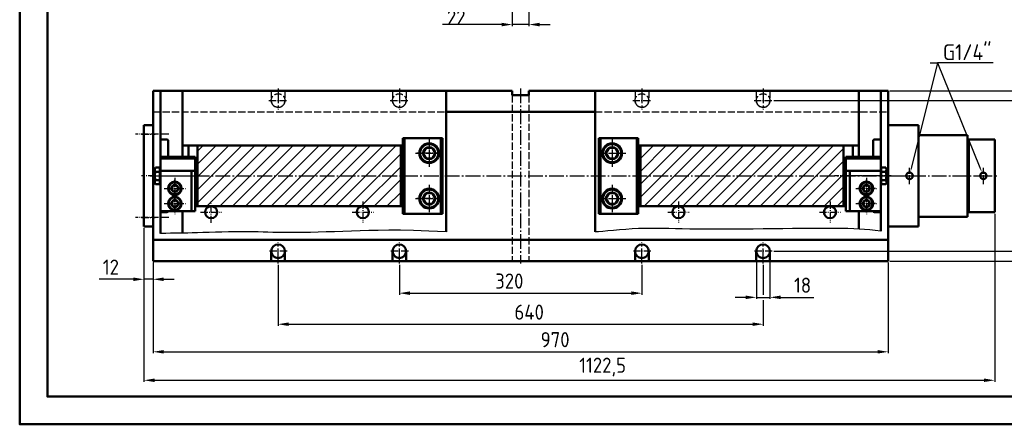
# Model space of a CAD drawing. Header units: millimetres. Extents: x 15241 to 17483, y -10664 to -6874.
# Tile 1 of 3: x 15241 to 16540, y -8459 to -7925. Entities that reach past the tile are written whole.
import ezdxf

# ---------------------------------------------------------------- set-up
doc = ezdxf.new("R2010")
doc.units = ezdxf.units.MM
doc.header["$LTSCALE"] = 2
for name, pattern in [('AM_DIN_F_W050', [6.25, 4.75, -1.5]), ('AM_DIN_G_W050', [13.75, 9.75, -1.5, 1, -1.5]), ('AM_DIN_G_W050x2', [6.875, 4.75, -0.875, 0.375, -0.875])]:
    doc.linetypes.add(name, pattern=pattern)
for name, color, linetype, lineweight in [('AM_0', 7, 'Continuous', 50), ('AM_0N', 7, 'Continuous', 50), ('AM_3', 6, 'AM_DIN_F_W050', 25), ('AM_4', 3, 'Continuous', 25), ('AM_4N', 3, 'Continuous', 25), ('AM_5', 3, 'Continuous', 25), ('AM_7', 4, 'AM_DIN_G_W050', 25), ('AM_7N', 4, 'AM_DIN_G_W050', 25), ('AM_8', 1, 'Continuous', 25)]:
    doc.layers.add(name, color=color, linetype=linetype, lineweight=lineweight)
doc.styles.add('ACDINTS', font='isocp.shx', dxfattribs={"height": 1})
doc.styles.get("Standard").update_dxf_attribs({"font": 'ISOCP.SHX'})
doc.dimstyles.new('AM_DIN$0', dxfattribs={"dimtxt": 3.5, "dimasz": 2.5, "dimexe": 1, "dimexo": 1, "dimgap": 1.5, "dimtad": 1, "dimtxsty": 'STANDARD', "dimcen": 0, "dimclrd": 256, "dimclre": 256, "dimclrt": 2, "dimadec": 0, "dimazin": 2, "dimtp": 0.1, "dimtm": 0.1, "dimtfac": 0.71, "dimtdec": 3, "dimtmove": 0, "dimatfit": 3, "dimfxl": 1, "dimlwd": -1, "dimlwe": -1, "dimarcsym": 0})
pattern_1 = [(45, (-897.277, 2494.559), (-8.4852814, 8.4852814), [])]

# ---------------------------------------------------------------- blocks, each defined once
blk = doc.blocks.new('*U155')
at = {"layer": 'AM_0N'}
for p, q in [((16018.7, -8094.1), (16014.6, -8101.1)), ((16014.6, -8101.1), (16018.7, -8108.1)), ((16026.7, -8094.1), (16018.7, -8094.1)), ((16030.8, -8101.1), (16026.7, -8094.1)), ((16026.7, -8108.1), (16030.8, -8101.1)), ((16018.7, -8108.1), (16026.7, -8108.1))]:
    blk.add_line(p, q, dxfattribs=at)
for radius in [12, 8.08]:
    blk.add_circle((16022.7, -8101.1), radius, dxfattribs=at)
at = {"layer": 'AM_7N', "linetype": 'AM_DIN_G_W050x2'}
for p, q in [((16022.7, -8083.1), (16022.7, -8119.1)), ((16004.7, -8101.1), (16040.7, -8101.1))]:
    blk.add_line(p, q, dxfattribs=at)
blk = doc.blocks.new('*U156')
at = {"layer": 'AM_0N'}
for p, q in [((16018.7, -8154.1), (16014.6, -8161.1)), ((16026.7, -8154.1), (16018.7, -8154.1)), ((16030.8, -8161.1), (16026.7, -8154.1)), ((16014.6, -8161.1), (16018.7, -8168.1)), ((16018.7, -8168.1), (16026.7, -8168.1)), ((16026.7, -8168.1), (16030.8, -8161.1))]:
    blk.add_line(p, q, dxfattribs=at)
for radius in [12, 8.08]:
    blk.add_circle((16022.7, -8161.1), radius, dxfattribs=at)
at = {"layer": 'AM_7N', "linetype": 'AM_DIN_G_W050x2'}
for p, q in [((16022.7, -8143.1), (16022.7, -8179.1)), ((16004.7, -8161.1), (16040.7, -8161.1))]:
    blk.add_line(p, q, dxfattribs=at)
blk = doc.blocks.new('*U157')
at = {"layer": 'AM_0N'}
for p, q in [((15777.2, -8154.1), (15773.2, -8161.1)), ((15785.3, -8154.1), (15777.2, -8154.1)), ((15789.4, -8161.1), (15785.3, -8154.1)), ((15773.2, -8161.1), (15777.2, -8168.1)), ((15777.2, -8168.1), (15785.3, -8168.1)), ((15785.3, -8168.1), (15789.4, -8161.1))]:
    blk.add_line(p, q, dxfattribs=at)
for radius in [12, 8.08]:
    blk.add_circle((15781.3, -8161.1), radius, dxfattribs=at)
at = {"layer": 'AM_7N', "linetype": 'AM_DIN_G_W050x2'}
for p, q in [((15781.3, -8143.1), (15781.3, -8179.1)), ((15763.3, -8161.1), (15799.3, -8161.1))]:
    blk.add_line(p, q, dxfattribs=at)
blk = doc.blocks.new('*U158')
at = {"layer": 'AM_0N'}
for p, q in [((15777.2, -8094.1), (15773.2, -8101.1)), ((15773.2, -8101.1), (15777.2, -8108.1)), ((15785.3, -8094.1), (15777.2, -8094.1)), ((15789.4, -8101.1), (15785.3, -8094.1)), ((15785.3, -8108.1), (15789.4, -8101.1)), ((15777.2, -8108.1), (15785.3, -8108.1))]:
    blk.add_line(p, q, dxfattribs=at)
for radius in [12, 8.08]:
    blk.add_circle((15781.3, -8101.1), radius, dxfattribs=at)
at = {"layer": 'AM_7N', "linetype": 'AM_DIN_G_W050x2'}
for p, q in [((15781.3, -8083.1), (15781.3, -8119.1)), ((15763.3, -8101.1), (15799.3, -8101.1))]:
    blk.add_line(p, q, dxfattribs=at)
blk = doc.blocks.new('*U159')
at = {"layer": 'AM_0N'}
for p, q in [((16355.9, -8143.6), (16353.6, -8147.6)), ((16360.5, -8143.6), (16355.9, -8143.6)), ((16362.8, -8147.6), (16360.5, -8143.6)), ((16353.6, -8147.6), (16355.9, -8151.6)), ((16355.9, -8151.6), (16360.5, -8151.6)), ((16360.5, -8151.6), (16362.8, -8147.6))]:
    blk.add_line(p, q, dxfattribs=at)
for radius in [8, 4.62]:
    blk.add_circle((16358.2, -8147.6), radius, dxfattribs=at)
at = {"layer": 'AM_7N', "linetype": 'AM_DIN_G_W050x2'}
for p, q in [((16358.2, -8133.6), (16358.2, -8161.6)), ((16344.2, -8147.6), (16372.2, -8147.6))]:
    blk.add_line(p, q, dxfattribs=at)
blk = doc.blocks.new('*U160')
at = {"layer": 'AM_0N'}
for p, q in [((16355.9, -8163.6), (16353.6, -8167.6)), ((16353.6, -8167.6), (16355.9, -8171.6)), ((16360.5, -8163.6), (16355.9, -8163.6)), ((16362.8, -8167.6), (16360.5, -8163.6)), ((16360.5, -8171.6), (16362.8, -8167.6)), ((16355.9, -8171.6), (16360.5, -8171.6))]:
    blk.add_line(p, q, dxfattribs=at)
for radius in [8, 4.62]:
    blk.add_circle((16358.2, -8167.6), radius, dxfattribs=at)
at = {"layer": 'AM_7N', "linetype": 'AM_DIN_G_W050x2'}
for p, q in [((16358.2, -8153.6), (16358.2, -8181.6)), ((16344.2, -8167.6), (16372.2, -8167.6))]:
    blk.add_line(p, q, dxfattribs=at)
blk = doc.blocks.new('*U161')
at = {"layer": 'AM_0N'}
for p, q in [((15443.5, -8163.6), (15441.2, -8167.6)), ((15441.2, -8167.6), (15443.5, -8171.6)), ((15448.1, -8163.6), (15443.5, -8163.6)), ((15450.4, -8167.6), (15448.1, -8163.6)), ((15448.1, -8171.6), (15450.4, -8167.6)), ((15443.5, -8171.6), (15448.1, -8171.6))]:
    blk.add_line(p, q, dxfattribs=at)
for radius in [8, 4.62]:
    blk.add_circle((15445.8, -8167.6), radius, dxfattribs=at)
at = {"layer": 'AM_7N', "linetype": 'AM_DIN_G_W050x2'}
for p, q in [((15445.8, -8153.6), (15445.8, -8181.6)), ((15431.8, -8167.6), (15459.8, -8167.6))]:
    blk.add_line(p, q, dxfattribs=at)
blk = doc.blocks.new('*U162')
at = {"layer": 'AM_0N'}
for p, q in [((15443.5, -8143.6), (15441.2, -8147.6)), ((15448.1, -8143.6), (15443.5, -8143.6)), ((15450.4, -8147.6), (15448.1, -8143.6)), ((15441.2, -8147.6), (15443.5, -8151.6)), ((15443.5, -8151.6), (15448.1, -8151.6)), ((15448.1, -8151.6), (15450.4, -8147.6))]:
    blk.add_line(p, q, dxfattribs=at)
for radius in [8, 4.62]:
    blk.add_circle((15445.8, -8147.6), radius, dxfattribs=at)
at = {"layer": 'AM_7N', "linetype": 'AM_DIN_G_W050x2'}
for p, q in [((15445.8, -8133.6), (15445.8, -8161.6)), ((15431.8, -8147.6), (15459.8, -8147.6))]:
    blk.add_line(p, q, dxfattribs=at)
blk = doc.blocks.new('*U163')
at = {"layer": 'AM_0N'}
for p, q in [((15420.1, -8120.2), (15419.3, -8121.6)), ((15419.3, -8140.6), (15419.3, -8121.6)), ((15420.1, -8120.2), (15426.2, -8120.2)), ((15420.1, -8125.6), (15426.2, -8125.6)), ((15426.2, -8120.2), (15426.2, -8122.5)), ((15426.2, -8122.5), (15426.2, -8139.7)), ((15426.2, -8122.5), (15426.8, -8122.5)), ((15472.8, -8125.1), (15475.8, -8125.1)), ((15420.1, -8142.1), (15419.3, -8140.6)), ((15420.1, -8136.6), (15426.2, -8136.6)), ((15420.1, -8142.1), (15426.2, -8142.1)), ((15426.2, -8139.7), (15426.2, -8142.1)), ((15426.2, -8139.7), (15426.8, -8139.7)), ((15472.8, -8137.1), (15475.8, -8137.1))]:
    blk.add_line(p, q, dxfattribs=at)
for centre, radius, start, end in [((15424.1, -8122.9), 4.85, 154.4469, 214.4469), ((15437.4, -8131.1), 18.1, 162.3875, 197.6125), ((15424.1, -8139.4), 4.85, 145.5531, 205.5531)]:
    blk.add_arc(centre, radius, start, end, dxfattribs=at)
at = {"layer": 'AM_4N'}
for p, q in [((15472.8, -8126.2), (15475.8, -8126.2)), ((15472.8, -8136.1), (15475.8, -8136.1))]:
    blk.add_line(p, q, dxfattribs=at)
at = {"layer": 'AM_7N', "linetype": 'AM_DIN_G_W050x2'}
blk.add_line((15413.3, -8131.1), (15487.8, -8131.1), dxfattribs=at)
blk = doc.blocks.new('*U164')
at = {"layer": 'AM_0N'}
for p, q in [((16331.2, -8125.1), (16328.2, -8125.1)), ((16377.8, -8122.5), (16377.2, -8122.5)), ((16383.8, -8120.2), (16377.8, -8120.2)), ((16377.8, -8120.2), (16377.8, -8122.5)), ((16377.8, -8122.5), (16377.8, -8139.7)), ((16383.8, -8125.6), (16377.8, -8125.6)), ((16383.8, -8120.2), (16384.7, -8121.6)), ((16384.7, -8140.6), (16384.7, -8121.6)), ((16331.2, -8137.1), (16328.2, -8137.1)), ((16377.8, -8139.7), (16377.2, -8139.7)), ((16383.8, -8136.6), (16377.8, -8136.6)), ((16377.8, -8139.7), (16377.8, -8142.1)), ((16383.8, -8142.1), (16377.8, -8142.1)), ((16383.8, -8142.1), (16384.7, -8140.6))]:
    blk.add_line(p, q, dxfattribs=at)
at = {"layer": 'AM_0N', "extrusion": (0, 0, -1)}
for centre, radius, start, end in [((-16379.9, -8122.9), 4.85, 154.4469, 214.4469), ((-16366.6, -8131.1), 18.1, 162.3875, 197.6125), ((-16379.9, -8139.4), 4.85, 145.5531, 205.5531)]:
    blk.add_arc(centre, radius, start, end, dxfattribs=at)
at = {"layer": 'AM_4N'}
for p, q in [((16331.2, -8126.2), (16328.2, -8126.2)), ((16331.2, -8136.1), (16328.2, -8136.1))]:
    blk.add_line(p, q, dxfattribs=at)
at = {"layer": 'AM_7N', "linetype": 'AM_DIN_G_W050x2'}
blk.add_line((16390.7, -8131.1), (16316.2, -8131.1), dxfattribs=at)
blk = doc.blocks.new('*U165')
at = {"layer": 'AM_0'}
blk.add_circle((16415, -8131.1), 4.28, dxfattribs=at)
at = {"layer": 'AM_4'}
blk.add_arc((16415, -8131.1), 4.86, 260, 170, dxfattribs=at)
at = {"layer": 'AM_7', "linetype": 'AM_DIN_G_W050x2'}
for p, q in [((16404.1, -8131.1), (16425.9, -8131.1)), ((16415, -8142), (16415, -8120.3))]:
    blk.add_line(p, q, dxfattribs=at)
blk = doc.blocks.new('*U166')
at = {"layer": 'AM_0'}
blk.add_circle((16512.5, -8131.1), 4.28, dxfattribs=at)
at = {"layer": 'AM_4'}
blk.add_arc((16512.5, -8131.1), 4.86, 260, 170, dxfattribs=at)
at = {"layer": 'AM_7', "linetype": 'AM_DIN_G_W050x2'}
for p, q in [((16501.6, -8131.1), (16523.4, -8131.1)), ((16512.5, -8142), (16512.5, -8120.3))]:
    blk.add_line(p, q, dxfattribs=at)
blk = doc.blocks.new('*D132')
at = {"layer": 'AM_5'}
for p, q in [((15891, -7870.5), (15891, -7933.2)), ((15913, -7870.5), (15913, -7933.2)), ((15877, -7931.2), (15798.9, -7931.2)), ((15913, -7931.2), (15891, -7931.2)), ((15927, -7931.2), (15941, -7931.2))]:
    blk.add_line(p, q, dxfattribs=at)
for points in [[(15877, -7928.9), (15877, -7933.6), (15891, -7931.2)], [(15927, -7928.9), (15927, -7933.6), (15913, -7931.2)]]:
    blk.add_solid(points, dxfattribs=at)
at = {"layer": 'Defpoints', "color": 0}
for p in [(15891, -7868.5), (15913, -7868.5), (15913, -7931.2)]:
    blk.add_point(p, dxfattribs=at)
at = {"layer": 'AM_5', "color": 2, "insert": (15830.9, -7915.2), "char_height": 20, "attachment_point": 5}
blk.add_mtext('22{}{\\H0.7x;\\C3;\\S H7^  ;} ', dxfattribs=at)
blk = doc.blocks.new('*D136')
at = {"layer": 'AM_5'}
for p, q in [((15742, -8248.6), (15742, -8288)), ((16062, -8248.6), (16062, -8288)), ((15756, -8286), (16048, -8286))]:
    blk.add_line(p, q, dxfattribs=at)
for points in [[(15756, -8283.6), (15756, -8288.3), (15742, -8286)], [(16048, -8283.6), (16048, -8288.3), (16062, -8286)]]:
    blk.add_solid(points, dxfattribs=at)
at = {"layer": 'Defpoints', "color": 0}
for p in [(15742, -8246.6), (16062, -8246.6), (16062, -8286)]:
    blk.add_point(p, dxfattribs=at)
at = {"layer": 'AM_5', "color": 2, "insert": (15887.1, -8270), "char_height": 20, "attachment_point": 5}
blk.add_mtext('320', dxfattribs=at)
blk = doc.blocks.new('*D137')
at = {"layer": 'AM_5'}
for p, q in [((15582, -8248.6), (15582, -8329)), ((16222, -8248.6), (16222, -8288)), ((16222, -8295), (16222, -8329)), ((15596, -8327), (16208, -8327))]:
    blk.add_line(p, q, dxfattribs=at)
for points in [[(15596, -8324.6), (15596, -8329.3), (15582, -8327)], [(16208, -8324.6), (16208, -8329.3), (16222, -8327)]]:
    blk.add_solid(points, dxfattribs=at)
at = {"layer": 'Defpoints', "color": 0}
for p in [(15582, -8246.6), (16222, -8246.6), (16222, -8327)]:
    blk.add_point(p, dxfattribs=at)
at = {"layer": 'AM_5', "color": 2, "insert": (15913.3, -8311), "char_height": 20, "attachment_point": 5}
blk.add_mtext('640', dxfattribs=at)
blk = doc.blocks.new('*D138')
at = {"layer": 'AM_5'}
for p, q in [((15417, -8245.6), (15417, -8365.4)), ((16387, -8245.6), (16387, -8365.4)), ((15431, -8363.4), (16373, -8363.4))]:
    blk.add_line(p, q, dxfattribs=at)
for points in [[(15431, -8361.1), (15431, -8365.7), (15417, -8363.4)], [(16373, -8361.1), (16373, -8365.7), (16387, -8363.4)]]:
    blk.add_solid(points, dxfattribs=at)
at = {"layer": 'Defpoints', "color": 0}
for p in [(15417, -8243.6), (16387, -8243.6), (16387, -8363.4)]:
    blk.add_point(p, dxfattribs=at)
at = {"layer": 'AM_5', "color": 2, "insert": (15947.5, -8347.4), "char_height": 20, "attachment_point": 5}
blk.add_mtext('970', dxfattribs=at)
blk = doc.blocks.new('*D139')
at = {"layer": 'AM_5'}
for p, q in [((16527.5, -8181.1), (16527.5, -8403)), ((15405, -8200.1), (15405, -8403)), ((15419, -8401), (16513.5, -8401))]:
    blk.add_line(p, q, dxfattribs=at)
for points in [[(15419, -8398.7), (15419, -8403.3), (15405, -8401)], [(16513.5, -8398.7), (16513.5, -8403.3), (16527.5, -8401)]]:
    blk.add_solid(points, dxfattribs=at)
at = {"layer": 'Defpoints', "color": 0}
for p in [(16527.5, -8179.1), (15405, -8198.1), (16527.5, -8401)]:
    blk.add_point(p, dxfattribs=at)
at = {"layer": 'AM_5', "color": 2, "insert": (16010.2, -8383.5), "char_height": 20, "attachment_point": 5}
blk.add_mtext('1122,5', dxfattribs=at)
blk = doc.blocks.new('*D140')
at = {"layer": 'AM_5'}
for p, q in [((16236, -8031.6), (16584.9, -8031.6)), ((16582.9, -8216.6), (16582.9, -8045.6)), ((16236, -8230.6), (16584.9, -8230.6))]:
    blk.add_line(p, q, dxfattribs=at)
for points in [[(16580.6, -8045.6), (16585.3, -8045.6), (16582.9, -8031.6)], [(16580.6, -8216.6), (16585.3, -8216.6), (16582.9, -8230.6)]]:
    blk.add_solid(points, dxfattribs=at)
at = {"layer": 'Defpoints', "color": 0}
for p in [(16234, -8031.6), (16582.9, -8031.6), (16234, -8230.6)]:
    blk.add_point(p, dxfattribs=at)
at = {"layer": 'AM_5', "color": 2, "insert": (16566.9, -8144.9), "char_height": 20, "attachment_point": 5, "rotation": 90}
blk.add_mtext('199', dxfattribs=at)
blk = doc.blocks.new('*D141')
at = {"layer": 'AM_5'}
for p, q in [((16389, -8018.6), (16634.7, -8018.6)), ((16632.7, -8229.6), (16632.7, -8032.6)), ((16389, -8243.6), (16634.7, -8243.6))]:
    blk.add_line(p, q, dxfattribs=at)
for points in [[(16630.4, -8032.6), (16635, -8032.6), (16632.7, -8018.6)], [(16630.4, -8229.6), (16635, -8229.6), (16632.7, -8243.6)]]:
    blk.add_solid(points, dxfattribs=at)
at = {"layer": 'Defpoints', "color": 0}
for p in [(16387, -8018.6), (16632.7, -8018.6), (16387, -8243.6)]:
    blk.add_point(p, dxfattribs=at)
at = {"layer": 'AM_5', "color": 2, "insert": (16616.7, -8148.1), "char_height": 20, "attachment_point": 5, "rotation": 90}
blk.add_mtext('225', dxfattribs=at)
blk = doc.blocks.new('*D142')
at = {"layer": 'AM_5'}
for p, q in [((16213, -8245.6), (16213, -8293.5)), ((16231, -8245.6), (16231, -8293.5)), ((16199, -8291.5), (16185, -8291.5)), ((16213, -8291.5), (16231, -8291.5)), ((16245, -8291.5), (16289, -8291.5))]:
    blk.add_line(p, q, dxfattribs=at)
for points in [[(16199, -8289.1), (16199, -8293.8), (16213, -8291.5)], [(16245, -8289.1), (16245, -8293.8), (16231, -8291.5)]]:
    blk.add_solid(points, dxfattribs=at)
at = {"layer": 'Defpoints', "color": 0}
for p in [(16213, -8243.6), (16231, -8243.6), (16231, -8291.5)]:
    blk.add_point(p, dxfattribs=at)
at = {"layer": 'AM_5', "color": 2, "insert": (16274, -8275.5), "char_height": 20, "attachment_point": 5}
blk.add_mtext('18', dxfattribs=at)
blk = doc.blocks.new('*D148')
at = {"layer": 'AM_5'}
for p, q in [((15405, -8200.1), (15405, -8269.6)), ((15417, -8245.6), (15417, -8269.6)), ((15391, -8267.6), (15345.8, -8267.6)), ((15417, -8267.6), (15405, -8267.6)), ((15431, -8267.6), (15445, -8267.6))]:
    blk.add_line(p, q, dxfattribs=at)
for points in [[(15391, -8265.3), (15391, -8270), (15405, -8267.6)], [(15431, -8265.3), (15431, -8270), (15417, -8267.6)]]:
    blk.add_solid(points, dxfattribs=at)
at = {"layer": 'Defpoints', "color": 0}
for p in [(15405, -8198.1), (15417, -8243.6), (15405, -8267.6)]:
    blk.add_point(p, dxfattribs=at)
at = {"layer": 'AM_5', "color": 2, "insert": (15361.4, -8251.6), "char_height": 20, "attachment_point": 5}
blk.add_mtext('12', dxfattribs=at)
blk = doc.blocks.new('*S181')
at = {"layer": 'AM_5'}
for p, q in [((16452.2, -7981.7), (16417.9, -8119.6)), ((16525.4, -7981.7), (16452.2, -7981.7))]:
    blk.add_line(p, q, dxfattribs=at)
at = {"layer": 'AM_5', "linetype": 'Continuous'}
blk.add_trace([(16417, -8119.4), (16418.8, -8119.8), (16416.2, -8126.4)], dxfattribs=at)
at = {"layer": 'AM_5', "color": 2, "insert": (16459.2, -7978.2), "char_height": 7, "attachment_point": 7, "style": 'ACDINTS'}
blk.add_mtext('\\H3x;G1/4"', dxfattribs=at)
blk = doc.blocks.new('*S182')
at = {"layer": 'AM_5'}
for p, q in [((16442.4, -7981.7), (16452.2, -7981.7)), ((16452.2, -7981.7), (16508.1, -8120.1))]:
    blk.add_line(p, q, dxfattribs=at)
at = {"layer": 'AM_5', "linetype": 'Continuous'}
blk.add_trace([(16507.2, -8120.5), (16508.9, -8119.8), (16510.7, -8126.6)], dxfattribs=at)

msp = doc.modelspace()

# ---------------------------------------------------------------- hatches: boundary and pattern name
at = {"layer": 'AM_8'}
h = msp.add_hatch(dxfattribs=at)
h.set_pattern_fill('_USER', color=256, scale=12, angle=45, style=0, pattern_type=0)
h.set_pattern_definition(pattern_1)
h.paths.add_polyline_path([(15743.787, -8091.129), (15475.787, -8091.129), (15475.787, -8125.129), (15480.714, -8125.129), (15481.787, -8126.203), (15481.787, -8131.129), (15743.787, -8131.129)])
h.paths.add_polyline_path([(15743.787, -8131.129), (15481.787, -8131.129), (15481.787, -8136.056), (15480.714, -8137.129), (15475.787, -8137.129), (15475.787, -8171.129), (15743.787, -8171.129)])
h.paths.add_polyline_path([(15480.714, -8131.129), (15475.787, -8131.129), (15475.787, -8137.129), (15480.714, -8137.129)], flags=17)
h.paths.add_polyline_path([(15481.787, -8131.129), (15480.714, -8131.129), (15480.714, -8137.129), (15481.787, -8136.056)], flags=17)
h.paths.add_polyline_path([(15481.787, -8126.203), (15480.714, -8125.129), (15480.714, -8131.129), (15481.787, -8131.129)], flags=17)
h.paths.add_polyline_path([(15480.714, -8125.129), (15475.787, -8125.129), (15475.787, -8131.129), (15480.714, -8131.129)])
h = msp.add_hatch(dxfattribs=at)
h.set_pattern_fill('_USER', color=256, scale=12, angle=45, style=0, pattern_type=0)
h.set_pattern_definition(pattern_1)
h.paths.add_polyline_path([(16328.2, -8091.129), (16060.2, -8091.129), (16060.2, -8131.129), (16322.2, -8131.129), (16322.2, -8126.203), (16323.273, -8125.129), (16328.2, -8125.129)])
h.paths.add_polyline_path([(16328.2, -8137.129), (16323.273, -8137.129), (16322.2, -8136.056), (16322.2, -8131.129), (16060.2, -8131.129), (16060.2, -8171.129), (16328.2, -8171.129)])
h.paths.add_polyline_path([(16323.273, -8131.129), (16322.2, -8131.129), (16322.2, -8136.056), (16323.273, -8137.129)], flags=17)
h.paths.add_polyline_path([(16328.2, -8131.129), (16323.273, -8131.129), (16323.273, -8137.129), (16328.2, -8137.129)], flags=17)
h.paths.add_polyline_path([(16328.2, -8125.129), (16323.273, -8125.129), (16323.273, -8131.129), (16328.2, -8131.129)], flags=17)
h.paths.add_polyline_path([(16323.273, -8125.129), (16322.2, -8126.203), (16322.2, -8131.129), (16323.273, -8131.129)], flags=17)

# ---------------------------------------------------------------- linework, layer by layer
at = {"layer": 'AM_0'}
for p, q in [((15416.993, -8018.629), (15489.959, -8018.629)), ((15416.993, -8064.129), (15416.993, -8018.629)), ((15426.787, -8018.629), (15426.787, -8106.129)), ((15455.787, -8018.629), (15455.787, -8106.129)), ((15890.993, -8018.629), (15489.959, -8018.629)), ((15572.993, -8018.629), (15590.993, -8018.629)), ((15732.993, -8018.629), (15750.993, -8018.629)), ((15803.787, -8204.934), (15803.787, -8018.629)), ((15890.993, -8024.629), (15890.993, -8018.629)), ((15890.993, -8024.629), (15912.993, -8024.629)), ((15912.993, -8018.629), (16386.993, -8018.629)), ((15912.993, -8024.629), (15912.993, -8018.629)), ((16000.2, -8204.934), (16000.2, -8018.629)), ((16052.993, -8018.629), (16070.993, -8018.629)), ((16212.993, -8018.629), (16230.993, -8018.629)), ((16348.2, -8018.629), (16348.2, -8106.129)), ((16377.2, -8018.629), (16377.2, -8204.019)), ((16386.993, -8018.629), (16386.993, -8243.629)), ((15416.993, -8046.629), (15416.998, -8046.629)), ((15803.787, -8046.629), (16000.2, -8046.629)), ((15404.993, -8064.129), (15404.993, -8198.129)), ((15404.993, -8064.129), (15416.993, -8064.129)), ((15416.993, -8198.129), (15416.993, -8064.129)), ((16386.993, -8064.129), (16386.993, -8198.129)), ((16426.993, -8064.129), (16386.993, -8064.129)), ((16426.993, -8198.129), (16426.993, -8064.129)), ((16426.993, -8077.129), (16491.493, -8077.129)), ((16491.493, -8077.129), (16491.493, -8185.129)), ((15426.787, -8083.129), (15435.287, -8083.129)), ((15436.787, -8084.629), (15436.787, -8106.129)), ((15746.787, -8091.129), (15455.787, -8091.129)), ((15463.787, -8091.129), (15463.787, -8106.129)), ((15475.787, -8091.129), (15475.787, -8171.129)), ((15743.787, -8171.129), (15743.787, -8091.129)), ((15746.787, -8181.129), (15746.787, -8081.129)), ((15746.787, -8081.129), (15798.787, -8081.129)), ((15748.787, -8081.129), (15748.787, -8181.129)), ((15796.787, -8081.129), (15796.787, -8181.129)), ((15798.787, -8081.129), (15798.787, -8181.129)), ((16005.2, -8081.129), (16005.2, -8181.129)), ((16057.2, -8081.129), (16005.2, -8081.129)), ((16007.2, -8081.129), (16007.2, -8181.129)), ((16055.2, -8081.129), (16055.2, -8181.129)), ((16057.2, -8181.129), (16057.2, -8081.129)), ((16057.2, -8091.129), (16348.2, -8091.129)), ((16060.2, -8171.129), (16060.2, -8091.129)), ((16328.2, -8091.129), (16328.2, -8171.129)), ((16340.2, -8091.129), (16340.2, -8106.129)), ((16367.2, -8084.629), (16367.2, -8106.129)), ((16377.2, -8083.129), (16368.7, -8083.129)), ((16491.493, -8086.129), (16493.493, -8086.129)), ((16493.493, -8086.129), (16493.493, -8083.129)), ((16527.493, -8179.129), (16527.493, -8083.129)), ((15472.787, -8106.129), (15426.787, -8106.129)), ((15426.787, -8106.129), (15426.787, -8177.629)), ((15472.787, -8177.629), (15472.787, -8106.129)), ((16331.2, -8177.629), (16331.2, -8106.129)), ((16331.2, -8106.129), (16377.2, -8106.129)), ((16377.2, -8106.129), (16377.2, -8177.629)), ((15426.787, -8108.129), (15472.787, -8108.129)), ((16377.2, -8108.129), (16331.2, -8108.129)), ((15426.787, -8124.629), (15472.787, -8124.629)), ((15467.787, -8124.629), (15467.787, -8177.629)), ((16377.2, -8124.629), (16331.2, -8124.629)), ((16336.2, -8124.629), (16336.2, -8177.629)), ((15472.787, -8171.129), (15746.787, -8171.129)), ((16331.2, -8171.129), (16057.2, -8171.129)), ((15426.787, -8177.629), (15472.787, -8177.629)), ((15426.787, -8177.629), (15426.787, -8206.986)), ((15426.787, -8179.129), (15435.287, -8179.129)), ((15455.787, -8177.629), (15455.787, -8206.687)), ((15798.787, -8181.129), (15746.787, -8181.129)), ((16005.2, -8181.129), (16057.2, -8181.129)), ((16377.2, -8177.629), (16331.2, -8177.629)), ((16348.2, -8177.629), (16348.2, -8201.227)), ((16377.2, -8179.129), (16368.7, -8179.129)), ((16491.493, -8176.129), (16493.493, -8176.129)), ((16493.493, -8176.129), (16493.493, -8179.129)), ((16491.493, -8185.129), (16426.993, -8185.129)), ((15404.993, -8198.129), (15416.993, -8198.129)), ((15416.993, -8243.629), (15416.993, -8198.129)), ((16426.993, -8198.129), (16386.993, -8198.129)), ((15416.993, -8215.629), (16386.993, -8215.629)), ((15572.993, -8243.629), (15572.993, -8230.629)), ((15590.993, -8243.629), (15590.993, -8230.629)), ((15732.993, -8243.629), (15732.993, -8230.629)), ((15750.993, -8243.629), (15750.993, -8230.629)), ((16052.993, -8243.629), (16052.993, -8230.629)), ((16070.993, -8243.629), (16070.993, -8230.629)), ((16212.993, -8243.629), (16212.993, -8230.629)), ((16230.993, -8243.629), (16230.993, -8230.629)), ((16386.993, -8243.629), (15416.993, -8243.629))]:
    msp.add_line(p, q, dxfattribs=at)
for points in [[(17482.534, -6874.332), (17482.534, -8459.193), (15241.087, -8459.193), (15241.087, -6874.332)], [(15277.735, -6910.98), (17445.887, -6910.98), (17445.887, -8422.546), (15277.735, -8422.546)]]:
    msp.add_lwpolyline(points, close=True, dxfattribs=at)
for centre, radius in [((15781.287, -8101.129), 13), ((16022.7, -8101.129), 13), ((15445.787, -8147.629), 9), ((16358.2, -8147.629), 9), ((15781.287, -8161.129), 13), ((16022.7, -8161.129), 13), ((15445.787, -8167.629), 9), ((15493.787, -8179.129), 8), ((15693.787, -8179.129), 8), ((16110.2, -8179.129), 8), ((16310.2, -8179.129), 8), ((16358.2, -8167.629), 9), ((15581.993, -8230.629), 9), ((15741.993, -8230.629), 9), ((16061.993, -8230.629), 9), ((16221.993, -8230.629), 9)]:
    msp.add_circle(centre, radius, dxfattribs=at)
for centre, radius, start, end in [((15435.287, -8084.629), 1.5, 0, 90), ((16368.7, -8084.629), 1.5, 90, 180), ((15435.287, -8177.629), 1.5, 270, 0), ((16368.7, -8177.629), 1.5, 180, 270), ((15581.993, -8230.629), 9, 0, 180), ((15741.993, -8230.629), 9, 0, 180), ((16061.993, -8230.629), 9, 0, 180), ((16221.993, -8230.629), 9, 0, 180)]:
    msp.add_arc(centre, radius, start, end, dxfattribs=at)
at = {"layer": 'AM_0N'}
for p, q in [((16493.493, -8083.129), (16527.493, -8083.129)), ((16493.493, -8086.129), (16493.493, -8176.129)), ((16493.493, -8179.129), (16527.493, -8179.129))]:
    msp.add_line(p, q, dxfattribs=at)
at = {"layer": 'AM_3'}
for p, q in [((15572.993, -8018.629), (15572.993, -8031.629)), ((15590.993, -8018.629), (15590.993, -8031.629)), ((15732.993, -8018.629), (15732.993, -8031.629)), ((15750.993, -8018.629), (15750.993, -8031.629)), ((15890.993, -8024.629), (15890.993, -8243.629)), ((15912.993, -8024.629), (15912.993, -8243.629)), ((16052.993, -8018.629), (16052.993, -8031.629)), ((16070.993, -8018.629), (16070.993, -8031.629)), ((16212.993, -8018.629), (16212.993, -8031.629)), ((16230.993, -8018.629), (16230.993, -8031.629)), ((15416.993, -8046.629), (15803.787, -8046.629)), ((16000.2, -8046.629), (16386.993, -8046.629))]:
    msp.add_line(p, q, dxfattribs=at)
for centre in [(15581.993, -8031.629), (15741.993, -8031.629), (16061.993, -8031.629), (16221.993, -8031.629)]:
    msp.add_circle(centre, 9, dxfattribs=at)
for centre in [(15581.993, -8031.629), (15741.993, -8031.629), (16061.993, -8031.629), (16221.993, -8031.629)]:
    msp.add_arc(centre, 9, 180, 0, dxfattribs=at)
at = {"layer": 'AM_4'}
for points in [[(15803.787, -8204.934), (15780.863, -8203.954), (15760.87, -8203.323), (15743.385, -8202.99), (15727.987, -8202.905), (15714.254, -8203.016), (15701.763, -8203.272), (15690.095, -8203.622), (15678.825, -8204.013), (15667.62, -8204.403), (15656.493, -8204.773), (15645.545, -8205.114), (15634.877, -8205.416), (15624.588, -8205.668), (15614.781, -8205.861), (15605.554, -8205.984), (15597.01, -8206.027), (15589.203, -8205.986), (15582, -8205.876), (15575.225, -8205.719), (15568.699, -8205.536), (15562.246, -8205.348), (15555.686, -8205.178), (15548.844, -8205.045), (15541.54, -8204.972), (15533.656, -8204.975), (15525.312, -8205.045), (15516.684, -8205.17), (15507.95, -8205.338), (15499.288, -8205.535), (15490.876, -8205.748), (15482.892, -8205.964), (15475.512, -8206.171), (15468.851, -8206.358), (15462.767, -8206.521), (15457.051, -8206.661), (15451.499, -8206.777), (15445.903, -8206.868), (15440.057, -8206.933), (15433.754, -8206.973), (15426.787, -8206.986)], [(16377.2, -8204.019), (16369.873, -8203.082), (16362.818, -8202.321), (16355.865, -8201.719), (16348.846, -8201.257), (16341.59, -8200.919), (16333.93, -8200.686), (16325.695, -8200.543), (16316.716, -8200.47), (16306.871, -8200.453), (16296.228, -8200.481), (16284.897, -8200.548), (16272.994, -8200.646), (16260.63, -8200.768), (16247.92, -8200.905), (16234.976, -8201.05), (16221.912, -8201.195), (16208.838, -8201.333), (16195.851, -8201.456), (16183.047, -8201.556), (16170.52, -8201.624), (16158.366, -8201.653), (16146.679, -8201.635), (16135.553, -8201.561), (16125.085, -8201.424), (16115.331, -8201.222), (16106.201, -8200.984), (16097.566, -8200.744), (16089.299, -8200.537), (16081.273, -8200.398), (16073.358, -8200.361), (16065.427, -8200.463), (16057.351, -8200.737), (16049.059, -8201.202), (16040.694, -8201.811), (16032.458, -8202.501), (16024.55, -8203.208), (16017.17, -8203.868), (16010.518, -8204.418), (16004.795, -8204.795), (16000.2, -8204.934)]]:
    msp.add_lwpolyline(points, dxfattribs=at)
at = {"layer": 'AM_7'}
for p, q in [((15581.993, -8015.629), (15581.993, -8043.629)), ((15741.993, -8015.629), (15741.993, -8043.629)), ((15901.993, -8015.629), (15901.993, -8246.629)), ((16061.993, -8015.629), (16061.993, -8043.629)), ((16221.993, -8015.629), (16221.993, -8043.629)), ((15416.993, -8131.129), (16386.993, -8131.129)), ((15423.787, -8131.129), (15475.787, -8131.129)), ((16380.2, -8131.129), (16328.2, -8131.129)), ((16383.993, -8131.129), (16426.993, -8131.129)), ((16416.993, -8131.129), (16530.493, -8131.129)), ((15581.993, -8246.629), (15581.993, -8218.629)), ((15741.993, -8246.629), (15741.993, -8218.629)), ((16061.993, -8246.629), (16061.993, -8218.629)), ((16221.993, -8246.629), (16221.993, -8218.629))]:
    msp.add_line(p, q, dxfattribs=at)
at = {"layer": 'AM_7', "linetype": 'AM_DIN_G_W050x2'}
for p, q in [((15569.993, -8031.629), (15593.993, -8031.629)), ((15729.993, -8031.629), (15753.993, -8031.629)), ((16049.993, -8031.629), (16073.993, -8031.629)), ((16209.993, -8031.629), (16233.993, -8031.629)), ((15401.993, -8076.129), (15419.993, -8076.129)), ((15781.287, -8085.129), (15781.287, -8117.129)), ((16022.7, -8085.129), (16022.7, -8117.129)), ((15797.287, -8101.129), (15765.287, -8101.129)), ((16006.7, -8101.129), (16038.7, -8101.129)), ((15419.993, -8131.129), (15401.993, -8131.129)), ((15445.787, -8159.629), (15445.787, -8135.629)), ((15781.287, -8145.129), (15781.287, -8177.129)), ((16022.7, -8145.129), (16022.7, -8177.129)), ((16358.2, -8159.629), (16358.2, -8135.629)), ((15433.787, -8147.629), (15457.787, -8147.629)), ((15445.787, -8179.629), (15445.787, -8155.629)), ((16370.2, -8147.629), (16346.2, -8147.629)), ((16358.2, -8179.629), (16358.2, -8155.629)), ((15433.787, -8167.629), (15457.787, -8167.629)), ((15493.787, -8193.129), (15493.787, -8165.129)), ((15693.787, -8165.129), (15693.787, -8193.129)), ((15797.287, -8161.129), (15765.287, -8161.129)), ((16006.7, -8161.129), (16038.7, -8161.129)), ((16110.2, -8165.129), (16110.2, -8193.129)), ((16310.2, -8165.129), (16310.2, -8193.129)), ((16370.2, -8167.629), (16346.2, -8167.629)), ((15479.787, -8179.129), (15507.787, -8179.129)), ((15679.787, -8179.129), (15707.787, -8179.129)), ((16096.2, -8179.129), (16124.2, -8179.129)), ((16296.2, -8179.129), (16324.2, -8179.129)), ((15401.993, -8186.129), (15419.993, -8186.129)), ((15593.993, -8230.629), (15569.993, -8230.629)), ((15753.993, -8230.629), (15729.993, -8230.629)), ((16073.993, -8230.629), (16049.993, -8230.629)), ((16233.993, -8230.629), (16209.993, -8230.629))]:
    msp.add_line(p, q, dxfattribs=at)
at = {"layer": 'AM_7N', "linetype": 'AM_DIN_G_W050x2'}
for p, q in [((15437.993, -8076.129), (15393.993, -8076.129)), ((15437.993, -8186.129), (15393.993, -8186.129))]:
    msp.add_line(p, q, dxfattribs=at)

# ---------------------------------------------------------------- block references
at = {"layer": 'AM_0'}
for name in ['*U165', '*U166']:
    msp.add_blockref(name, (0, 0), dxfattribs=at)
at = {"layer": 'AM_0N'}
for name in ['*U158', '*U155', '*U163', '*U164', '*U162', '*U157', '*U156', '*U159', '*U161', '*U160']:
    msp.add_blockref(name, (0, 0), dxfattribs=at)
at = {"layer": 'AM_5'}
for name in ['*S181', '*S182']:
    msp.add_blockref(name, (0, 0), dxfattribs=at)

# ---------------------------------------------------------------- dimensions: what is measured, and where the dimension line sits
dim = msp.add_linear_dim(base=(15912.993, -7931.223), p1=(15890.993, -7868.469), p2=(15912.993, -7868.469), text='<>{}{\\H0.7x;\\C3;\\S H7^  ;} ', dimstyle='AM_DIN$0', override={"dimscale": 2, "dimtxt": 10, "dimasz": 7, "dimgap": 3, "dimadec": 2, "dimtdec": 2}, dxfattribs=at)
dim.commit()
dim.dimension.update_dxf_attribs({"geometry": '*D132', "text_midpoint": (15830.94, -7931.223), "dimtype": 160})
for base, p1, p2, picture, middle in [((16632.685, -8018.629), (16386.993, -8243.629), (16386.993, -8018.629), '*D141', (16632.685, -8148.061)), ((16582.95, -8031.629), (16233.993, -8230.629), (16233.993, -8031.629), '*D140', (16582.95, -8144.874))]:
    dim = msp.add_linear_dim(base=base, p1=p1, p2=p2, angle=90, dimstyle='AM_DIN$0', override={"dimscale": 2, "dimtxt": 10, "dimasz": 7, "dimgap": 3, "dimadec": 2, "dimtdec": 2}, dxfattribs=at)
    dim.commit()
    dim.dimension.update_dxf_attribs({"geometry": picture, "text_midpoint": middle, "dimtype": 160})
for base, p1, p2, picture, middle in [((16527.493, -8400.996), (15404.993, -8198.129), (16527.493, -8179.129), '*D139', (16010.198, -8400.996)), ((16386.993, -8363.415), (15416.993, -8243.629), (16386.993, -8243.629), '*D138', (15947.531, -8363.415)), ((16221.993, -8326.973), (15581.993, -8246.629), (16221.993, -8246.629), '*D137', (15913.35, -8326.973)), ((16061.993, -8285.975), (15741.993, -8246.629), (16061.993, -8246.629), '*D136', (15887.144, -8285.975)), ((16230.993, -8291.467), (16212.993, -8243.629), (16230.993, -8243.629), '*D142', (16273.993, -8291.467))]:
    dim = msp.add_linear_dim(base=base, p1=p1, p2=p2, dimstyle='AM_DIN$0', override={"dimscale": 2, "dimtxt": 10, "dimasz": 7, "dimgap": 3, "dimadec": 2, "dimtdec": 2}, dxfattribs=at)
    dim.commit()
    dim.dimension.update_dxf_attribs({"geometry": picture, "text_midpoint": middle, "dimtype": 160})
dim = msp.add_linear_dim(base=(15404.993, -8267.629), p1=(15416.993, -8243.629), p2=(15404.993, -8198.129), angle=0, dimstyle='AM_DIN$0', override={"dimscale": 2, "dimtxt": 10, "dimasz": 7, "dimgap": 3, "dimadec": 2, "dimtdec": 2}, dxfattribs=at)
dim.commit()
dim.dimension.update_dxf_attribs({"geometry": '*D148', "text_midpoint": (15361.393, -8251.627)})

doc.saveas('drawing.dxf')
